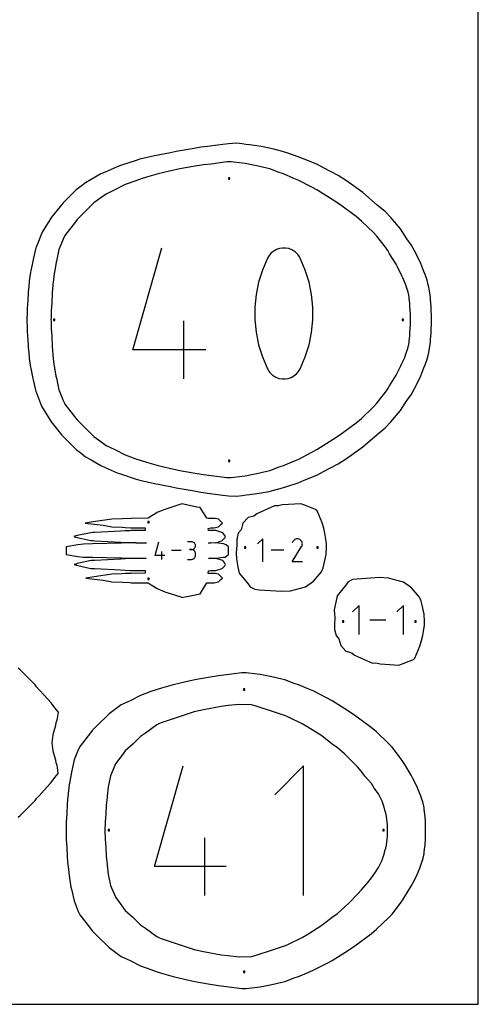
# Model space of a CAD drawing. Extents: x 0 to 90, y 0 to 90.
# Tile 6 of 8: x 70.8 to 90, y 0 to 41.2. Entities that reach past the tile are written whole.
import ezdxf

# ---------------------------------------------------------------- set-up
doc = ezdxf.new("R2010")
doc.units = 0

msp = doc.modelspace()

# ---------------------------------------------------------------- linework, layer by layer
at = {"layer": 'annotation', "color": 1}
for p, q in [((78.071256, 35.036598), (77.515375, 34.940235)), ((78.508072, 35.110439), (78.071256, 35.036598)), ((78.831762, 35.1475), (78.508072, 35.110439)), ((79.48, 35.238423), (78.831762, 35.1475)), ((79.658482, 35.239056), (79.48, 35.238423)), ((80.121578, 35.182633), (79.658482, 35.239056)), ((80.24993, 35.16848), (80.121578, 35.182633)), ((80.590353, 35.097492), (80.24993, 35.16848)), ((80.738378, 35.068769), (80.590353, 35.097492)), ((81.150143, 34.975087), (80.738378, 35.068769)), ((76.125361, 34.594928), (75.89544, 34.52814)), ((76.608443, 34.735632), (76.125361, 34.594928)), ((77.086212, 34.842491), (76.608443, 34.735632)), ((77.515375, 34.940235), (77.086212, 34.842491)), ((81.281867, 34.940578), (81.150143, 34.975087)), ((81.674105, 34.788594), (81.281867, 34.940578)), ((81.851545, 34.729499), (81.674105, 34.788594)), ((82.281003, 34.547611), (81.851545, 34.729499)), ((75.235031, 34.286934), (74.803202, 34.068804)), ((75.670474, 34.449366), (75.235031, 34.286934)), ((75.89544, 34.52814), (75.670474, 34.449366)), ((82.489137, 34.463621), (82.281003, 34.547611)), ((83.014546, 34.189212), (82.489137, 34.463621)), ((83.252512, 34.06343), (83.014546, 34.189212)), ((74.435009, 33.89271), (74.209854, 33.73582)), ((74.803202, 34.068804), (74.435009, 33.89271)), ((83.936873, 33.630151), (83.252512, 34.06343)), ((73.924494, 33.525188), (73.399321, 33.01068)), ((74.209854, 33.73582), (73.924494, 33.525188)), ((84.203639, 33.451256), (83.936873, 33.630151)), ((84.885389, 32.94683), (84.203639, 33.451256)), ((73.399321, 33.01068), (73.218478, 32.822747)), ((73.148467, 32.732878), (72.713211, 32.163639)), ((73.218478, 32.822747), (73.148467, 32.732878)), ((85.114844, 32.761371), (84.885389, 32.94683)), ((85.613032, 32.28473), (85.114844, 32.761371)), ((72.708051, 32.153403), (72.641257, 32.010367)), ((72.713211, 32.163639), (72.708051, 32.153403)), ((85.760977, 32.124273), (85.613032, 32.28473)), ((86.121464, 31.670127), (85.760977, 32.124273)), ((72.641257, 32.010367), (72.473619, 31.598838)), ((72.462746, 31.571242), (72.352657, 31.083425)), ((72.473619, 31.598838), (72.462746, 31.571242)), ((75.552888, 27.376351), (76.769186, 31.641993)), ((81.252202, 31.325411), (81.181396, 31.207666)), ((81.340443, 31.425751), (81.252202, 31.325411)), ((81.4432, 31.507715), (81.340443, 31.425751)), ((81.55755, 31.57033), (81.4432, 31.507715)), ((81.680571, 31.612628), (81.55755, 31.57033)), ((81.809343, 31.633635), (81.680571, 31.612628)), ((81.940943, 31.632382), (81.809343, 31.633635)), ((82.072449, 31.607897), (81.940943, 31.632382)), ((82.20094, 31.559209), (82.072449, 31.607897)), ((82.250129, 31.533361), (82.20094, 31.559209)), ((82.20094, 31.559209), (82.20094, 31.559209)), ((82.29733, 31.503671), (82.250129, 31.533361)), ((82.342314, 31.470374), (82.29733, 31.503671)), ((82.384852, 31.433706), (82.342314, 31.470374)), ((82.424715, 31.3939), (82.384852, 31.433706)), ((82.461674, 31.351193), (82.424715, 31.3939)), ((82.495498, 31.305819), (82.461674, 31.351193)), ((82.525959, 31.258013), (82.495498, 31.305819)), ((86.219313, 31.527935), (86.121464, 31.670127)), ((86.292593, 31.396487), (86.219313, 31.527935)), ((86.564665, 30.95977), (86.292593, 31.396487)), ((72.341876, 31.039562), (72.272131, 30.613043)), ((72.352657, 31.083425), (72.341876, 31.039562)), ((81.181396, 31.207666), (80.971138, 30.713221)), ((81.181396, 31.207666), (81.181396, 31.207666)), ((82.552827, 31.20801), (82.525959, 31.258013)), ((82.764105, 30.712546), (82.552827, 31.20801)), ((82.552827, 31.20801), (82.552827, 31.20801)), ((86.61854, 30.842528), (86.564665, 30.95977)), ((72.261164, 30.562221), (72.219528, 30.189201)), ((72.272131, 30.613043), (72.261164, 30.562221)), ((80.971138, 30.713221), (80.813444, 30.204437)), ((82.922563, 30.202997), (82.764105, 30.712546)), ((86.807181, 30.472394), (86.61854, 30.842528)), ((72.205468, 30.083749), (72.181125, 29.752284)), ((72.210521, 30.135229), (72.205468, 30.083749)), ((72.219528, 30.189201), (72.210521, 30.135229)), ((80.813444, 30.204437), (80.708315, 29.68537)), ((83.028201, 29.683421), (82.922563, 30.202997)), ((86.841757, 30.383154), (86.807181, 30.472394)), ((86.957745, 30.119758), (86.841757, 30.383154)), ((87.026039, 29.915149), (86.957745, 30.119758)), ((72.177751, 29.69855), (72.161462, 29.387014)), ((72.181125, 29.752284), (72.177751, 29.69855)), ((80.708315, 29.68537), (80.655751, 29.160078)), ((83.081021, 29.157874), (83.028201, 29.683421)), ((87.04616, 29.845494), (87.026039, 29.915149)), ((87.089335, 29.655024), (87.04616, 29.845494)), ((87.101592, 29.592842), (87.089335, 29.655024)), ((72.157483, 29.328791), (72.139513, 29.013312)), ((72.161462, 29.387014), (72.157483, 29.328791)), ((87.109121, 29.523679), (87.101592, 29.592842)), ((87.134693, 29.321965), (87.109121, 29.523679)), ((87.140587, 29.231466), (87.134693, 29.321965)), ((72.139513, 29.013312), (72.130221, 28.699268)), ((80.655751, 29.160078), (80.655751, 28.632617)), ((83.081021, 28.630413), (83.081021, 29.157874)), ((87.155973, 28.992989), (87.140587, 29.231466)), ((87.158511, 28.891841), (87.155973, 28.992989)), ((87.163647, 28.634998), (87.158511, 28.891841)), ((72.130221, 28.699268), (72.127938, 28.635013)), ((72.127938, 28.635013), (72.130251, 28.570769)), ((72.130251, 28.570769), (72.139535, 28.256692)), ((77.685537, 26.156957), (77.685537, 28.592993)), ((80.655751, 28.632617), (80.708315, 28.107044)), ((83.028201, 28.105095), (83.081021, 28.630413)), ((87.158484, 28.378215), (87.163647, 28.634998)), ((72.139535, 28.256692), (72.157476, 27.941231)), ((80.708315, 28.107044), (80.813444, 27.587417)), ((82.922563, 27.585977), (83.028201, 28.105095)), ((87.134675, 27.948115), (87.140574, 28.038587)), ((87.140574, 28.038587), (87.155946, 28.277034)), ((87.155946, 28.277034), (87.158484, 28.378215)), ((72.157476, 27.941231), (72.161466, 27.883007)), ((72.161466, 27.883007), (72.17776, 27.57147)), ((87.0462, 27.424549), (87.089345, 27.614998)), ((87.089345, 27.614998), (87.101638, 27.677225)), ((87.101638, 27.677225), (87.109148, 27.746379)), ((87.109148, 27.746379), (87.134675, 27.948115)), ((72.17776, 27.57147), (72.181121, 27.517765)), ((72.181121, 27.517765), (72.20549, 27.186278)), ((72.20549, 27.186278), (72.210521, 27.134797)), ((78.598448, 27.376351), (75.552888, 27.376351)), ((80.813444, 27.587417), (80.971138, 27.077792)), ((82.764105, 27.077117), (82.922563, 27.585977)), ((86.957804, 27.150238), (87.026076, 27.354889)), ((87.026076, 27.354889), (87.0462, 27.424549)), ((72.210521, 27.134797), (72.253339, 26.755101)), ((80.971138, 27.077792), (81.181396, 26.582226)), ((82.552827, 26.58257), (82.764105, 27.077117)), ((86.752634, 26.678548), (86.807195, 26.797594)), ((86.807195, 26.797594), (86.923094, 27.060575)), ((86.923094, 27.060575), (86.957804, 27.150238)), ((72.253339, 26.755101), (72.261184, 26.707782)), ((72.261184, 26.707782), (72.333487, 26.26967)), ((81.181396, 26.582226), (81.181396, 26.582226)), ((81.181396, 26.582226), (81.208167, 26.532323)), ((81.208167, 26.532323), (81.238403, 26.484755)), ((81.238403, 26.484755), (81.271977, 26.439667)), ((81.271977, 26.439667), (81.308761, 26.397204)), ((81.308761, 26.397204), (81.348628, 26.357509)), ((82.291062, 26.283757), (82.393774, 26.365496)), ((82.393774, 26.365496), (82.482015, 26.465422)), ((82.482015, 26.465422), (82.552827, 26.58257)), ((82.552827, 26.58257), (82.552827, 26.58257)), ((86.564728, 26.31022), (86.752634, 26.678548)), ((72.333487, 26.26967), (72.341876, 26.230417)), ((72.341876, 26.230417), (72.35268, 26.186548)), ((72.35268, 26.186548), (72.462727, 25.698722)), ((81.348628, 26.357509), (81.391451, 26.320728)), ((81.391451, 26.320728), (81.437102, 26.287004)), ((81.437102, 26.287004), (81.485454, 26.256482)), ((81.485454, 26.256482), (81.536379, 26.229307)), ((81.536379, 26.229307), (81.536379, 26.229307)), ((81.536379, 26.229307), (81.663858, 26.181652)), ((81.663858, 26.181652), (81.794599, 26.157976)), ((81.794599, 26.157976), (81.925645, 26.157314)), ((81.925645, 26.157314), (82.054041, 26.178701)), ((82.054041, 26.178701), (82.176832, 26.22117)), ((82.176832, 26.22117), (82.291062, 26.283757)), ((86.292621, 25.873478), (86.564728, 26.31022)), ((72.462727, 25.698722), (72.473606, 25.671119)), ((72.473606, 25.671119), (72.641393, 25.259165)), ((85.761033, 25.145668), (86.121469, 25.599849)), ((86.121469, 25.599849), (86.219315, 25.742046)), ((86.219315, 25.742046), (86.292621, 25.873478)), ((72.641393, 25.259165), (72.708028, 25.11655)), ((85.613018, 24.985182), (85.761033, 25.145668)), ((72.708028, 25.11655), (72.713158, 25.106337)), ((72.713158, 25.106337), (73.148446, 24.537061)), ((85.1149, 24.508581), (85.613018, 24.985182)), ((73.148446, 24.537061), (73.218427, 24.447222)), ((73.218427, 24.447222), (73.399226, 24.259325)), ((84.203671, 23.818695), (84.885365, 24.323036)), ((84.885365, 24.323036), (85.1149, 24.508581)), ((73.399226, 24.259325), (73.924423, 23.744776)), ((73.924423, 23.744776), (74.209822, 23.534145)), ((74.209822, 23.534145), (74.434989, 23.377257)), ((83.252534, 23.20649), (83.936872, 23.639733)), ((83.936872, 23.639733), (84.203671, 23.818695)), ((74.434989, 23.377257), (74.803213, 23.201145)), ((74.803213, 23.201145), (75.234998, 22.98302)), ((82.489178, 22.806327), (83.014551, 23.08071)), ((83.014551, 23.08071), (83.252534, 23.20649)), ((75.234998, 22.98302), (75.670383, 22.820583)), ((75.670383, 22.820583), (75.895413, 22.741779)), ((75.895413, 22.741779), (76.125392, 22.674975)), ((76.125392, 22.674975), (76.608423, 22.534288)), ((81.851607, 22.540415), (82.281006, 22.722312)), ((82.281006, 22.722312), (82.489178, 22.806327)), ((76.608423, 22.534288), (77.086116, 22.427449)), ((77.086116, 22.427449), (77.515346, 22.329655)), ((77.515346, 22.329655), (78.071162, 22.233324)), ((80.738478, 22.201111), (81.150162, 22.294861)), ((81.150162, 22.294861), (81.281935, 22.329366)), ((81.281935, 22.329366), (81.674121, 22.481299)), ((81.674121, 22.481299), (81.851607, 22.540415)), ((78.071162, 22.233324), (78.508062, 22.159469)), ((78.508062, 22.159469), (78.831783, 22.122425)), ((78.831783, 22.122425), (79.479979, 22.031463)), ((79.479979, 22.031463), (79.584135, 22.029906)), ((79.584135, 22.029906), (79.658562, 22.030856)), ((79.658562, 22.030856), (80.121645, 22.087296)), ((80.121645, 22.087296), (80.250007, 22.101464)), ((80.250007, 22.101464), (80.590393, 22.172427)), ((80.590393, 22.172427), (80.738478, 22.201111)), ((80.982268, 19.467335), (80.770253, 19.25526)), ((80.982268, 18.513654), (80.982268, 19.467335)), ((82.247436, 19.36129), (82.219626, 19.307942)), ((82.269506, 19.392585), (82.247436, 19.36129)), ((82.295985, 19.418709), (82.269506, 19.392585)), ((82.326067, 19.439453), (82.295985, 19.418709)), ((82.358948, 19.454608), (82.326067, 19.439453)), ((82.393822, 19.463964), (82.358948, 19.454608)), ((82.429883, 19.467312), (82.393822, 19.463964)), ((82.466327, 19.464443), (82.429883, 19.467312)), ((82.502348, 19.455149), (82.466327, 19.464443)), ((82.537141, 19.439218), (82.502348, 19.455149)), ((82.56826, 19.417121), (82.537141, 19.439218)), ((82.537141, 19.439218), (82.537141, 19.439218)), ((82.594278, 19.390605), (82.56826, 19.417121)), ((82.614966, 19.360481), (82.594278, 19.390605)), ((82.63009, 19.327564), (82.614966, 19.360481)), ((76.482822, 18.775111), (76.645631, 19.346093)), ((77.567335, 18.97899), (77.165884, 18.97899)), ((78.005631, 19.345241), (77.842592, 19.345241)), ((78.005631, 19.019163), (77.923996, 19.019163)), ((77.923996, 19.019163), (78.005631, 19.019163)), ((78.034954, 19.342609), (78.005631, 19.345241)), ((78.005631, 19.019163), (78.034954, 19.021796)), ((78.034954, 19.016531), (78.005631, 19.019163)), ((78.005631, 19.019163), (78.005631, 19.019163)), ((78.062546, 19.335024), (78.034954, 19.342609)), ((78.034954, 19.021796), (78.062546, 19.029385)), ((78.062546, 19.008946), (78.034954, 19.016531)), ((78.087948, 19.322952), (78.062546, 19.335024)), ((78.062546, 19.029385), (78.087948, 19.041468)), ((78.087948, 18.996875), (78.062546, 19.008946)), ((78.110701, 19.306861), (78.087948, 19.322952)), ((78.087948, 19.041468), (78.110701, 19.057583)), ((78.110701, 18.980783), (78.087948, 18.996875)), ((78.130346, 19.287216), (78.110701, 19.306861)), ((78.110701, 19.057583), (78.130346, 19.077266)), ((78.130346, 18.961139), (78.110701, 18.980783)), ((78.146424, 19.264484), (78.130346, 19.287216)), ((78.130346, 19.077266), (78.146424, 19.100056)), ((78.146424, 18.938407), (78.130346, 18.961139)), ((78.158477, 19.239132), (78.146424, 19.264484)), ((78.146424, 19.100056), (78.158477, 19.125488)), ((78.166045, 19.211626), (78.158477, 19.239132)), ((78.158477, 19.125488), (78.166045, 19.153101)), ((78.16867, 19.182432), (78.166045, 19.211626)), ((78.166045, 19.153101), (78.16867, 19.182432)), ((78.16867, 19.182432), (78.16867, 19.182432)), ((81.861415, 18.990495), (81.339959, 18.990495)), ((82.219028, 18.513646), (82.610405, 19.143712)), ((82.610405, 19.143712), (82.610873, 19.144291)), ((82.610405, 19.143712), (82.610405, 19.143712)), ((82.610873, 19.144291), (82.611321, 19.144875)), ((82.611321, 19.144875), (82.611754, 19.145469)), ((82.611754, 19.145469), (82.612173, 19.146077)), ((82.612173, 19.146077), (82.612582, 19.146706)), ((82.612582, 19.146706), (82.612983, 19.147358)), ((82.612983, 19.147358), (82.61338, 19.148041)), ((82.61338, 19.148041), (82.613776, 19.148757)), ((82.613776, 19.148757), (82.614173, 19.149514)), ((82.614173, 19.149514), (82.630332, 19.18421)), ((82.614173, 19.149514), (82.614173, 19.149514)), ((82.63942, 19.292666), (82.63009, 19.327564)), ((82.630332, 19.18421), (82.639773, 19.220176)), ((82.642725, 19.256599), (82.63942, 19.292666)), ((82.639773, 19.220176), (82.642725, 19.256599)), ((76.890489, 18.775111), (76.482822, 18.775111)), ((76.76829, 18.611888), (76.76829, 18.937966)), ((77.842592, 18.611911), (78.005631, 18.611911)), ((78.005631, 18.611911), (78.034954, 18.614542)), ((78.005631, 18.611911), (78.005631, 18.611911)), ((78.034954, 18.614542), (78.062546, 18.622123)), ((78.062546, 18.622123), (78.087948, 18.634189)), ((78.087948, 18.634189), (78.110701, 18.650276)), ((78.110701, 18.650276), (78.130346, 18.669917)), ((78.130346, 18.669917), (78.146424, 18.692647)), ((78.158477, 18.913054), (78.146424, 18.938407)), ((78.146424, 18.692647), (78.158477, 18.718001)), ((78.166045, 18.885548), (78.158477, 18.913054)), ((78.158477, 18.718001), (78.166045, 18.745514)), ((78.16867, 18.856354), (78.166045, 18.885548)), ((78.166045, 18.745514), (78.16867, 18.77472)), ((78.16867, 18.77472), (78.16867, 18.856354)), ((78.16867, 18.856354), (78.16867, 18.856354)), ((82.642581, 18.513646), (82.219028, 18.513646)), ((85.010728, 16.686085), (84.738729, 16.414009)), ((85.010728, 15.462585), (85.010728, 16.686085)), ((86.869342, 16.686085), (86.597342, 16.414009)), ((86.869342, 15.462585), (86.869342, 16.686085)), ((86.138607, 16.074335), (85.469618, 16.074335)), ((79.245126, 12.453218), (78.506446, 12.32351)), ((79.54127, 12.491911), (79.245126, 12.453218)), ((79.997504, 12.540828), (79.54127, 12.491911)), ((80.236119, 12.532878), (79.997504, 12.540828)), ((80.455982, 12.545067), (80.236119, 12.532878)), ((80.662213, 12.48419), (80.455982, 12.545067)), ((80.790255, 12.44096), (80.662213, 12.48419)), ((81.305567, 12.280273), (80.790255, 12.44096)), ((78.117529, 12.231311), (76.733851, 11.778853)), ((78.506446, 12.32351), (78.117529, 12.231311)), ((81.522024, 12.210826), (81.305567, 12.280273)), ((81.932452, 12.064766), (81.522024, 12.210826)), ((82.067428, 12.008892), (81.932452, 12.064766)), ((82.628578, 11.736546), (82.067428, 12.008892)), ((76.555774, 11.69044), (76.087354, 11.347712)), ((76.669494, 11.74509), (76.555774, 11.69044)), ((76.733851, 11.778853), (76.669494, 11.74509)), ((82.866322, 11.591267), (82.628578, 11.736546)), ((83.453305, 11.223359), (82.866322, 11.591267)), ((75.869541, 11.196814), (75.548854, 10.887265)), ((76.087354, 11.347712), (75.869541, 11.196814)), ((83.8951, 10.88539), (83.453305, 11.223359)), ((75.548854, 10.887265), (75.232028, 10.598167)), ((84.10975, 10.725487), (83.8951, 10.88539)), ((84.400962, 10.470256), (84.10975, 10.725487)), ((75.092212, 10.413834), (74.83371, 10.057501)), ((75.232028, 10.598167), (75.092212, 10.413834)), ((84.615501, 10.272101), (84.400962, 10.470256)), ((74.83371, 10.057501), (74.663156, 9.649281)), ((76.451315, 5.7601), (77.651726, 9.970028)), ((82.690757, 9.970028), (81.48729, 8.766221)), ((82.690757, 4.556632), (82.690757, 9.970028)), ((84.948877, 9.926085), (84.615501, 10.272101)), ((85.116839, 9.735732), (84.948877, 9.926085)), ((74.622977, 9.562613), (74.529773, 9.149337)), ((74.663156, 9.649281), (74.622977, 9.562613)), ((85.257686, 9.547837), (85.116839, 9.735732)), ((85.528993, 9.231591), (85.257686, 9.547837)), ((74.517542, 9.095791), (74.474942, 8.708434)), ((74.529773, 9.149337), (74.517542, 9.095791)), ((85.645427, 9.047292), (85.528993, 9.231591)), ((74.471495, 8.67095), (74.443089, 8.326783)), ((74.474942, 8.708434), (74.471495, 8.67095)), ((85.823754, 8.802209), (85.645427, 9.047292)), ((85.906676, 8.640911), (85.823754, 8.802209)), ((74.440992, 8.299823), (74.418697, 7.975978)), ((74.443089, 8.326783), (74.440992, 8.299823)), ((85.978267, 8.495464), (85.906676, 8.640911)), ((86.018778, 8.365719), (85.978267, 8.495464)), ((86.058378, 8.249042), (86.018778, 8.365719)), ((86.097088, 8.114283), (86.058378, 8.249042)), ((74.417409, 7.955426), (74.39228, 7.625468)), ((74.418697, 7.975978), (74.417409, 7.955426)), ((86.128338, 7.998729), (86.097088, 8.114283)), ((86.157356, 7.866069), (86.128338, 7.998729)), ((86.178576, 7.749191), (86.157356, 7.866069)), ((74.391502, 7.610142), (74.378168, 7.276365)), ((74.39228, 7.625468), (74.391502, 7.610142)), ((86.18988, 7.626114), (86.178576, 7.749191)), ((86.199405, 7.505154), (86.18988, 7.626114)), ((86.201251, 7.382091), (86.199405, 7.505154)), ((74.378168, 7.276365), (74.37788, 7.26385)), ((74.37788, 7.26385), (74.378163, 7.251361)), ((74.378163, 7.251361), (74.391522, 6.917577)), ((86.189863, 6.901632), (86.1994, 7.022592)), ((86.1994, 7.022592), (86.201257, 7.145682)), ((86.202467, 7.26388), (86.201251, 7.382091)), ((86.201257, 7.145682), (86.202467, 7.26388)), ((74.391522, 6.917577), (74.392299, 6.902241)), ((74.392299, 6.902241), (74.417411, 6.572271)), ((78.556109, 4.556632), (78.556109, 6.960851)), ((86.128331, 6.529034), (86.15733, 6.661665)), ((86.15733, 6.661665), (86.178566, 6.778567)), ((86.178566, 6.778567), (86.189863, 6.901632)), ((74.417411, 6.572271), (74.418696, 6.551753)), ((74.418696, 6.551753), (74.441, 6.227898)), ((74.441, 6.227898), (74.443105, 6.200941)), ((74.443105, 6.200941), (74.471489, 5.856775)), ((86.018803, 6.162005), (86.058389, 6.278702)), ((86.058389, 6.278702), (86.097089, 6.413468)), ((86.097089, 6.413468), (86.128331, 6.529034)), ((74.471489, 5.856775), (74.474965, 5.819281)), ((74.474965, 5.819281), (74.517564, 5.431903)), ((85.82378, 5.725483), (85.906697, 5.886782)), ((85.906697, 5.886782), (85.978306, 6.032266)), ((85.978306, 6.032266), (86.018803, 6.162005)), ((74.517564, 5.431903), (74.529797, 5.378354)), ((74.529797, 5.378354), (74.622988, 4.965069)), ((79.457097, 5.7601), (76.451315, 5.7601)), ((85.529039, 5.296063), (85.702247, 5.532167)), ((85.702247, 5.532167), (85.82378, 5.725483)), ((74.622988, 4.965069), (74.663142, 4.878396)), ((85.116869, 4.791908), (85.378104, 5.093861)), ((85.378104, 5.093861), (85.529039, 5.296063)), ((74.663142, 4.878396), (74.83373, 4.470162)), ((84.615522, 4.255563), (84.948887, 4.601551)), ((84.948887, 4.601551), (85.116869, 4.791908)), ((74.83373, 4.470162), (75.092223, 4.113807)), ((84.400982, 4.057403), (84.615522, 4.255563)), ((75.092223, 4.113807), (75.232047, 3.9295)), ((75.232047, 3.9295), (75.548853, 3.640383)), ((83.895049, 3.642139), (84.109813, 3.802156)), ((84.109813, 3.802156), (84.400982, 4.057403)), ((75.548853, 3.640383), (75.869525, 3.33083)), ((75.869525, 3.33083), (76.087376, 3.179925)), ((82.866328, 2.936381), (83.453347, 3.304259)), ((83.453347, 3.304259), (83.895049, 3.642139)), ((76.087376, 3.179925), (76.555776, 2.837206)), ((82.628611, 2.791107), (82.866328, 2.936381)), ((76.555776, 2.837206), (76.669488, 2.782551)), ((76.669488, 2.782551), (76.733871, 2.748805)), ((76.733871, 2.748805), (78.117519, 2.296286)), ((81.932492, 2.462889), (82.067456, 2.518765)), ((82.067456, 2.518765), (82.628611, 2.791107)), ((78.117519, 2.296286), (78.5063, 2.204097)), ((78.5063, 2.204097), (79.24511, 2.07437)), ((79.24511, 2.07437), (79.541155, 2.035677)), ((80.662293, 2.043413), (80.790299, 2.086643)), ((80.790299, 2.086643), (81.305634, 2.247378)), ((81.305634, 2.247378), (81.522049, 2.316811)), ((81.522049, 2.316811), (81.932492, 2.462889)), ((79.541155, 2.035677), (79.997555, 1.986744)), ((79.997555, 1.986744), (80.236275, 1.994711)), ((80.236275, 1.994711), (80.456074, 1.982533)), ((80.456074, 1.982533), (80.662293, 2.043413))]:
    msp.add_line(p, q, dxfattribs=at)
at = {"layer": 'boundary', "color": 5}
for p, q in [((78.394461, 35.844947), (78.117685, 35.795352)), ((78.679157, 35.886593), (78.394461, 35.844947)), ((79.321225, 35.969504), (78.679157, 35.886593)), ((79.553424, 35.996035), (79.321225, 35.969504)), ((79.885818, 36.013748), (79.553424, 35.996035)), ((80.125228, 35.99208), (79.885818, 36.013748)), ((80.28452, 35.966379), (80.125228, 35.99208)), ((80.432351, 35.944991), (80.28452, 35.966379)), ((80.742194, 35.908516), (80.432351, 35.944991)), ((80.915809, 35.87654), (80.742194, 35.908516)), ((81.247908, 35.816704), (80.915809, 35.87654)), ((76.457009, 35.492556), (75.841582, 35.343065)), ((77.126897, 35.617824), (76.457009, 35.492556)), ((77.362469, 35.672844), (77.126897, 35.617824)), ((78.117685, 35.795352), (77.362469, 35.672844)), ((81.445112, 35.765564), (81.247908, 35.816704)), ((81.814726, 35.670277), (81.445112, 35.765564)), ((82.035336, 35.596829), (81.814726, 35.670277)), ((82.470519, 35.451286), (82.035336, 35.596829)), ((82.715994, 35.352226), (82.470519, 35.451286)), ((74.902453, 35.033909), (74.395472, 34.810921)), ((75.078159, 35.095817), (74.902453, 35.033909)), ((75.647357, 35.286226), (75.078159, 35.095817)), ((75.841582, 35.343065), (75.647357, 35.286226)), ((83.243338, 35.141746), (82.715994, 35.352226)), ((83.529836, 34.99033), (83.243338, 35.141746)), ((74.220172, 34.732773), (73.809414, 34.501445)), ((74.395472, 34.810921), (74.220172, 34.732773)), ((84.139516, 34.668125), (83.529836, 34.99033)), ((84.484284, 34.436881), (84.139516, 34.668125)), ((73.386898, 34.21432), (73.176175, 34.060721)), ((73.574873, 34.366104), (73.386898, 34.21432)), ((73.809414, 34.501445), (73.574873, 34.366104)), ((85.165199, 33.957192), (84.484284, 34.436881)), ((73.00807, 33.900108), (72.638229, 33.523471)), ((73.176175, 34.060721), (73.00807, 33.900108)), ((85.773245, 33.4304), (85.165199, 33.957192)), ((72.582618, 33.458236), (72.14324, 32.917534)), ((72.638229, 33.523471), (72.582618, 33.458236)), ((86.106791, 33.161669), (85.773245, 33.4304)), ((86.343618, 32.907395), (86.106791, 33.161669)), ((72.14324, 32.917534), (71.758308, 32.291858)), ((86.750899, 32.435034), (86.343618, 32.907395)), ((71.758308, 32.291858), (71.522114, 31.697161)), ((87.016758, 32.019299), (86.750899, 32.435034)), ((87.188505, 31.772108), (87.016758, 32.019299)), ((87.31474, 31.54289), (87.188505, 31.772108)), ((71.499359, 31.639114), (71.382692, 31.148488)), ((71.522114, 31.697161), (71.499359, 31.639114)), ((87.509521, 31.164809), (87.31474, 31.54289)), ((71.366736, 31.087596), (71.285427, 30.677534)), ((71.382692, 31.148488), (71.366736, 31.087596)), ((87.592307, 30.980136), (87.509521, 31.164809)), ((87.727805, 30.654601), (87.592307, 30.980136)), ((71.272948, 30.617387), (71.220332, 30.263598)), ((71.285427, 30.677534), (71.272948, 30.617387)), ((87.776644, 30.527006), (87.727805, 30.654601)), ((87.857776, 30.284814), (87.776644, 30.527006)), ((71.211857, 30.203193), (71.181347, 29.877731)), ((71.220332, 30.263598), (71.211857, 30.203193)), ((87.902511, 30.098853), (87.857776, 30.284814)), ((87.930474, 30.002092), (87.902511, 30.098853)), ((71.174158, 29.758861), (71.153832, 29.438326)), ((71.176642, 29.817915), (71.174158, 29.758861)), ((71.181347, 29.877731), (71.176642, 29.817915)), ((87.947521, 29.91567), (87.930474, 30.002092)), ((87.976617, 29.752663), (87.947521, 29.91567)), ((87.996833, 29.56355), (87.976617, 29.752663)), ((71.153832, 29.438326), (71.132499, 29.105332)), ((88.007293, 29.467468), (87.996833, 29.56355)), ((88.025404, 29.203168), (88.007293, 29.467468)), ((71.129134, 28.975059), (71.118239, 28.635005)), ((71.130211, 29.041214), (71.129134, 28.975059)), ((71.132499, 29.105332), (71.130211, 29.041214)), ((88.033594, 29.077443), (88.025404, 29.203168)), ((88.042134, 28.775531), (88.033594, 29.077443)), ((71.118239, 28.635005), (71.129142, 28.294957)), ((88.033608, 28.192579), (88.04214, 28.494489)), ((88.045667, 28.635002), (88.042134, 28.775531)), ((88.04214, 28.494489), (88.045667, 28.635002)), ((71.129142, 28.294957), (71.130217, 28.228804)), ((71.130217, 28.228804), (71.151613, 27.894174)), ((88.007305, 27.802577), (88.025411, 28.066876)), ((88.025411, 28.066876), (88.033608, 28.192579)), ((71.151613, 27.894174), (71.153842, 27.831699)), ((71.153842, 27.831699), (71.174162, 27.511159)), ((87.976632, 27.517393), (87.996854, 27.706509)), ((87.996854, 27.706509), (88.007305, 27.802577)), ((71.174162, 27.511159), (71.176643, 27.452104)), ((71.176643, 27.452104), (71.181346, 27.392284)), ((71.181346, 27.392284), (71.211838, 27.06681)), ((87.885764, 27.081965), (87.9305, 27.267952)), ((87.9305, 27.267952), (87.947541, 27.354374)), ((87.947541, 27.354374), (87.976632, 27.517393)), ((71.211838, 27.06681), (71.220318, 27.006388)), ((71.220318, 27.006388), (71.272927, 26.652603)), ((87.776668, 26.74297), (87.857806, 26.985208)), ((87.857806, 26.985208), (87.885764, 27.081965)), ((71.272927, 26.652603), (71.28541, 26.592436)), ((71.28541, 26.592436), (71.366717, 26.182383)), ((87.592327, 26.289804), (87.727832, 26.615388)), ((87.727832, 26.615388), (87.776668, 26.74297)), ((71.366717, 26.182383), (71.382677, 26.121465)), ((71.382677, 26.121465), (71.499337, 25.630855)), ((87.314753, 25.727038), (87.509562, 26.105158)), ((87.509562, 26.105158), (87.592327, 26.289804)), ((71.499337, 25.630855), (71.522103, 25.572782)), ((71.522103, 25.572782), (71.733177, 25.019367)), ((87.188529, 25.497859), (87.314753, 25.727038)), ((86.750932, 24.834921), (87.016822, 25.250699)), ((87.016822, 25.250699), (87.188529, 25.497859)), ((71.733177, 25.019367), (72.131841, 24.367293)), ((86.343613, 24.362504), (86.750932, 24.834921)), ((72.131841, 24.367293), (72.582605, 23.811701)), ((86.106821, 24.10828), (86.343613, 24.362504)), ((85.773328, 23.839585), (86.106821, 24.10828)), ((72.582605, 23.811701), (72.638186, 23.746495)), ((72.638186, 23.746495), (72.782826, 23.605199)), ((72.782826, 23.605199), (73.176093, 23.20926)), ((85.16523, 23.312751), (85.773328, 23.839585)), ((73.176093, 23.20926), (73.386826, 23.055636)), ((84.484259, 22.833018), (85.16523, 23.312751)), ((73.386826, 23.055636), (73.574844, 22.90383)), ((73.574844, 22.90383), (73.809347, 22.768515)), ((73.809347, 22.768515), (74.220137, 22.537168)), ((84.139547, 22.601812), (84.484259, 22.833018)), ((74.220137, 22.537168), (74.395407, 22.459035)), ((74.395407, 22.459035), (74.902428, 22.23603)), ((83.243375, 22.12819), (83.529822, 22.27958)), ((83.529822, 22.27958), (84.139547, 22.601812)), ((74.902428, 22.23603), (75.078087, 22.174136)), ((75.078087, 22.174136), (75.647319, 21.983688)), ((75.647319, 21.983688), (75.841468, 21.926868)), ((75.841468, 21.926868), (76.456976, 21.777374)), ((82.470562, 21.818649), (82.715993, 21.917693)), ((82.715993, 21.917693), (83.243375, 22.12819)), ((76.456976, 21.777374), (77.12692, 21.652092)), ((77.12692, 21.652092), (77.362441, 21.597084)), ((77.362441, 21.597084), (78.117724, 21.474563)), ((78.117724, 21.474563), (78.394442, 21.424983)), ((78.394442, 21.424983), (78.679086, 21.383345)), ((80.91585, 21.393387), (81.247983, 21.453221)), ((81.247983, 21.453221), (81.445136, 21.504353)), ((81.445136, 21.504353), (81.814778, 21.59966)), ((81.814778, 21.59966), (82.035349, 21.673095)), ((82.035349, 21.673095), (82.470562, 21.818649)), ((78.679086, 21.383345), (79.321194, 21.300405)), ((79.321194, 21.300405), (79.553296, 21.273888)), ((79.553296, 21.273888), (79.885862, 21.256167)), ((79.885862, 21.256167), (80.125374, 21.277852)), ((80.125374, 21.277852), (80.284606, 21.303546)), ((80.284606, 21.303546), (80.432395, 21.324926)), ((80.432395, 21.324926), (80.742269, 21.361422)), ((80.742269, 21.361422), (80.91585, 21.393387)), ((76.885315, 20.700406), (76.600169, 20.588072)), ((77.555702, 20.920292), (76.885315, 20.700406)), ((77.609639, 20.938667), (77.555702, 20.920292)), ((77.665971, 20.924625), (77.609639, 20.938667)), ((78.22893, 20.799733), (77.665971, 20.924625)), ((78.366198, 20.785029), (78.22893, 20.799733)), ((78.643299, 20.327152), (78.366198, 20.785029)), ((81.481229, 20.850475), (80.732656, 20.520999)), ((81.624752, 20.846119), (81.481229, 20.850475)), ((81.802838, 20.886082), (81.624752, 20.846119)), ((82.580171, 20.938667), (81.802838, 20.886082)), ((82.770275, 20.870464), (82.580171, 20.938667)), ((83.195804, 20.694998), (82.770275, 20.870464)), ((83.257642, 20.645198), (83.195804, 20.694998)), ((83.405889, 20.302073), (83.257642, 20.645198)), ((73.888715, 20.181174), (73.553546, 20.129103)), ((74.680065, 20.288009), (73.888715, 20.181174)), ((75.115721, 20.307719), (74.680065, 20.288009)), ((75.484454, 20.324339), (75.115721, 20.307719)), ((76.198911, 20.328503), (75.484454, 20.324339)), ((76.343787, 20.429504), (76.198911, 20.328503)), ((76.600169, 20.588072), (76.343787, 20.429504)), ((78.706478, 20.326174), (78.643299, 20.327152)), ((78.836718, 20.32538), (78.706478, 20.326174)), ((78.992068, 20.323941), (78.836718, 20.32538)), ((79.128382, 20.288018), (78.992068, 20.323941)), ((79.249842, 20.181219), (79.128382, 20.288018)), ((79.303981, 20.129155), (79.249842, 20.181219)), ((80.368842, 20.359518), (80.156972, 20.122766)), ((80.610957, 20.423116), (80.368842, 20.359518)), ((80.732656, 20.520999), (80.610957, 20.423116)), ((83.466454, 20.138756), (83.405889, 20.302073)), ((73.553546, 20.129103), (74.313553, 20.034336)), ((75.030428, 19.788214), (73.960914, 19.732284)), ((74.313553, 20.034336), (74.678903, 19.970215)), ((74.678903, 19.970215), (75.112258, 19.95054)), ((75.23762, 19.799017), (75.030428, 19.788214)), ((75.112258, 19.95054), (75.236698, 19.944888)), ((75.236698, 19.944888), (75.451433, 19.935177)), ((75.436916, 19.809383), (75.23762, 19.799017)), ((75.493237, 19.81233), (75.436916, 19.809383)), ((75.451433, 19.935177), (76.07195, 19.930133)), ((76.064109, 19.815622), (75.493237, 19.81233)), ((76.07195, 19.930133), (76.064109, 19.815622)), ((78.705673, 19.905547), (78.817162, 19.933396)), ((78.718522, 19.814163), (78.705673, 19.905547)), ((78.796097, 19.812817), (78.718522, 19.814163)), ((78.939784, 19.8125), (78.796097, 19.812817)), ((78.817162, 19.933396), (78.941483, 19.933553)), ((79.021828, 19.811386), (78.939784, 19.8125)), ((78.941483, 19.933553), (79.128584, 19.970208)), ((79.314932, 19.725667), (79.021828, 19.811386)), ((79.128584, 19.970208), (79.249914, 20.077087)), ((79.249914, 20.077087), (79.303981, 20.129155)), ((80.077575, 19.844315), (79.961492, 19.700436)), ((80.156972, 20.122766), (80.077575, 19.844315)), ((83.532846, 19.911263), (83.466454, 20.138756)), ((83.583844, 19.700893), (83.532846, 19.911263)), ((73.223755, 19.603357), (73.08932, 19.562227)), ((73.08932, 19.562227), (73.157624, 19.541277)), ((73.157624, 19.541277), (73.222125, 19.521581)), ((73.222125, 19.521581), (73.287108, 19.504966)), ((73.291228, 19.620348), (73.223755, 19.603357)), ((73.287108, 19.504966), (73.79467, 19.398662)), ((73.794892, 19.725748), (73.291228, 19.620348)), ((73.79467, 19.398662), (73.870872, 19.395682)), ((73.875073, 19.72889), (73.794892, 19.725748)), ((73.870872, 19.395682), (73.961706, 19.392087)), ((73.960914, 19.732284), (73.875073, 19.72889)), ((73.961706, 19.392087), (75.055165, 19.33492)), ((79.019779, 19.309123), (79.216762, 19.370506)), ((79.216762, 19.370506), (79.267192, 19.386337)), ((79.267192, 19.386337), (79.399268, 19.512222)), ((79.399254, 19.612267), (79.314932, 19.725667)), ((79.428799, 19.562257), (79.399254, 19.612267)), ((79.399268, 19.512222), (79.428799, 19.562257)), ((79.89772, 19.447764), (79.896286, 19.215179)), ((79.961492, 19.700436), (79.89772, 19.447764)), ((83.614297, 19.537632), (83.583844, 19.700893)), ((83.656418, 19.263118), (83.614297, 19.537632)), ((72.758651, 19.033898), (72.758646, 18.979129)), ((72.758646, 18.979129), (72.758648, 18.92428)), ((72.758663, 19.140864), (72.758651, 19.033898)), ((73.249098, 19.223315), (72.758663, 19.140864)), ((73.483673, 19.249282), (73.249098, 19.223315)), ((73.870099, 19.262262), (73.483673, 19.249282)), ((75.08434, 19.286862), (73.870099, 19.262262)), ((75.055165, 19.33492), (75.422993, 19.313605)), ((75.409705, 19.295575), (75.08434, 19.286862)), ((75.490029, 19.296901), (75.409705, 19.295575)), ((75.422993, 19.313605), (75.473907, 19.310755)), ((75.473907, 19.310755), (75.677114, 19.3086)), ((75.68662, 19.297306), (75.490029, 19.296901)), ((75.677114, 19.3086), (76.120806, 19.306913)), ((75.819579, 19.294301), (75.68662, 19.297306)), ((75.990603, 19.294902), (75.819579, 19.294301)), ((76.120806, 19.306913), (75.990603, 19.294902)), ((78.71387, 19.294513), (78.807782, 19.311394)), ((78.798623, 19.293861), (78.71387, 19.294513)), ((79.019075, 19.296669), (78.798623, 19.293861)), ((78.807782, 19.311394), (79.019779, 19.309123)), ((79.34279, 19.262294), (79.019075, 19.296669)), ((79.458083, 19.223337), (79.34279, 19.262294)), ((79.556086, 19.14093), (79.458083, 19.223337)), ((79.556084, 19.08616), (79.556086, 19.14093)), ((79.556122, 18.979115), (79.556084, 19.08616)), ((79.556151, 18.872046), (79.556122, 18.979115)), ((79.896286, 19.215179), (79.873654, 18.876921)), ((83.642707, 18.810443), (83.657725, 19.105787)), ((83.657725, 19.105787), (83.656418, 19.263118)), ((72.758648, 18.92428), (72.758661, 18.817149)), ((72.758661, 18.817149), (73.249077, 18.734691)), ((73.249077, 18.734691), (73.483492, 18.708745)), ((73.815764, 18.560199), (73.287281, 18.451415)), ((73.483492, 18.708745), (73.869838, 18.69576)), ((73.870651, 18.562366), (73.815764, 18.560199)), ((73.869838, 18.69576), (75.008021, 18.67324)), ((73.961023, 18.565925), (73.870651, 18.562366)), ((75.054918, 18.623029), (73.961023, 18.565925)), ((75.008021, 18.67324), (75.084561, 18.671101)), ((75.422856, 18.644409), (75.054918, 18.623029)), ((75.084561, 18.671101), (75.409539, 18.662441)), ((75.409539, 18.662441), (75.468236, 18.661142)), ((75.493648, 18.648387), (75.422856, 18.644409)), ((75.468236, 18.661142), (75.686995, 18.660705)), ((75.677458, 18.64942), (75.493648, 18.648387)), ((76.103346, 18.66293), (75.677458, 18.64942)), ((75.686995, 18.660705), (75.819336, 18.663717)), ((75.819336, 18.663717), (75.990553, 18.663121)), ((75.990553, 18.663121), (76.103346, 18.66293)), ((78.714466, 18.647493), (78.798644, 18.664152)), ((78.832301, 18.649576), (78.714466, 18.647493)), ((78.798644, 18.664152), (79.019193, 18.661348)), ((79.01982, 18.64868), (78.832301, 18.649576)), ((79.019193, 18.661348), (79.342956, 18.695766)), ((79.217813, 18.587161), (79.01982, 18.64868)), ((79.314932, 18.559321), (79.217813, 18.587161)), ((79.399252, 18.445921), (79.314932, 18.559321)), ((79.342956, 18.695766), (79.415174, 18.70876)), ((79.415174, 18.70876), (79.556154, 18.817204)), ((79.556154, 18.817204), (79.556151, 18.872046)), ((79.873654, 18.876921), (79.881865, 18.630447)), ((79.881865, 18.630447), (79.943104, 18.29693)), ((83.555549, 18.432009), (83.642707, 18.810443)), ((73.161816, 18.416116), (73.095816, 18.395857)), ((73.095816, 18.395857), (73.197136, 18.364798)), ((73.224223, 18.43518), (73.161816, 18.416116)), ((73.197136, 18.364798), (73.254426, 18.347278)), ((73.287281, 18.451415), (73.224223, 18.43518)), ((73.254426, 18.347278), (73.794747, 18.23229)), ((73.794747, 18.23229), (73.851219, 18.230083)), ((73.851219, 18.230083), (73.961464, 18.22573)), ((73.961464, 18.22573), (75.030499, 18.169835)), ((75.030499, 18.169835), (75.237554, 18.159029)), ((75.237554, 18.159029), (75.436989, 18.14862)), ((75.436989, 18.14862), (75.49332, 18.145686)), ((75.49332, 18.145686), (76.064007, 18.142409)), ((76.064007, 18.142409), (76.071457, 18.030895)), ((78.707587, 18.026389), (78.716553, 18.130306)), ((78.716553, 18.130306), (78.796063, 18.14498)), ((78.796063, 18.14498), (78.939782, 18.145312)), ((78.939782, 18.145312), (79.021854, 18.146406)), ((79.021854, 18.146406), (79.284492, 18.225782)), ((79.284492, 18.225782), (79.39927, 18.345875)), ((79.4288, 18.39591), (79.399252, 18.445921)), ((79.39927, 18.345875), (79.4288, 18.39591)), ((79.943104, 18.29693), (80.004761, 18.03372)), ((83.441444, 18.094552), (83.513231, 18.258169)), ((83.513231, 18.258169), (83.555549, 18.432009)), ((73.940981, 17.885235), (73.584775, 17.828983)), ((73.584775, 17.828983), (74.313841, 17.734217)), ((74.680129, 17.987898), (73.940981, 17.885235)), ((74.313841, 17.734217), (74.679187, 17.67008)), ((75.112337, 18.007501), (74.680129, 17.987898)), ((75.236708, 18.013115), (75.112337, 18.007501)), ((75.484564, 18.024367), (75.236708, 18.013115)), ((76.071457, 18.030895), (75.484564, 18.024367)), ((78.817094, 18.024642), (78.707587, 18.026389)), ((78.992038, 18.023834), (78.817094, 18.024642)), ((79.128352, 17.987913), (78.992038, 18.023834)), ((79.249815, 17.881119), (79.128352, 17.987913)), ((79.128563, 17.670084), (79.249897, 17.776963)), ((79.303981, 17.829041), (79.249815, 17.881119)), ((79.249897, 17.776963), (79.303981, 17.829041)), ((80.004761, 18.03372), (80.365733, 17.59967)), ((83.112189, 17.704791), (83.441444, 18.094552)), ((84.744295, 17.761927), (84.549158, 17.658126)), ((84.935243, 17.789259), (84.744295, 17.761927)), ((85.869753, 17.845252), (84.935243, 17.789259)), ((86.238116, 17.83018), (85.869753, 17.845252)), ((86.869535, 17.66366), (86.238116, 17.83018)), ((74.679187, 17.67008), (75.115096, 17.650361)), ((75.115096, 17.650361), (75.424029, 17.636446)), ((75.424029, 17.636446), (75.484646, 17.633691)), ((75.484646, 17.633691), (76.198622, 17.629537)), ((76.198622, 17.629537), (76.320489, 17.544746)), ((76.320489, 17.544746), (76.573421, 17.386435)), ((76.573421, 17.386435), (76.885314, 17.257708)), ((78.366162, 17.172992), (78.642993, 17.62849)), ((78.642993, 17.62849), (78.706384, 17.631855)), ((78.706384, 17.631855), (78.821315, 17.633261)), ((78.821315, 17.633261), (78.952574, 17.633533)), ((78.952574, 17.633533), (79.128563, 17.670084)), ((80.365733, 17.59967), (80.455675, 17.466028)), ((80.455675, 17.466028), (80.650915, 17.36216)), ((80.650915, 17.36216), (80.841983, 17.334811)), ((80.841983, 17.334811), (81.776369, 17.278851)), ((82.145019, 17.293929), (82.776164, 17.460368)), ((82.776164, 17.460368), (83.112189, 17.704791)), ((84.45924, 17.524545), (84.098133, 17.090424)), ((84.549158, 17.658126), (84.45924, 17.524545)), ((87.205464, 17.419356), (86.869535, 17.66366)), ((87.534808, 17.029502), (87.205464, 17.419356)), ((76.885314, 17.257708), (77.555398, 17.037782)), ((77.555398, 17.037782), (77.609606, 17.019314)), ((77.609606, 17.019314), (77.66626, 17.033427)), ((77.66626, 17.033427), (78.366162, 17.172992)), ((81.776369, 17.278851), (82.145019, 17.293929)), ((84.098133, 17.090424), (84.036465, 16.827215)), ((87.606554, 16.865984), (87.534808, 17.029502)), ((84.036465, 16.827215), (83.975225, 16.493701)), ((83.975225, 16.493701), (83.999034, 16.171317)), ((87.648838, 16.692285), (87.606554, 16.865984)), ((87.736037, 16.313711), (87.648838, 16.692285)), ((83.999034, 16.171317), (83.989633, 15.908971)), ((87.751083, 16.018409), (87.736037, 16.313711)), ((83.989633, 15.908971), (83.991056, 15.6764)), ((83.991056, 15.6764), (84.054818, 15.423721)), ((87.707676, 15.586535), (87.749783, 15.861045)), ((87.749783, 15.861045), (87.751083, 16.018409)), ((84.054818, 15.423721), (84.170896, 15.279831)), ((84.170896, 15.279831), (84.250272, 15.001383)), ((87.626223, 15.2129), (87.677223, 15.423269)), ((87.677223, 15.423269), (87.707676, 15.586535)), ((84.250272, 15.001383), (84.462183, 14.764565)), ((87.351019, 14.478844), (87.55984, 14.985414)), ((87.55984, 14.985414), (87.626223, 15.2129)), ((84.462183, 14.764565), (84.704203, 14.700994)), ((84.704203, 14.700994), (84.825842, 14.603141)), ((84.825842, 14.603141), (85.574582, 14.273591)), ((86.673549, 14.185411), (87.2894, 14.429203)), ((87.2894, 14.429203), (87.351019, 14.478844)), ((70.839206, 13.983495), (70.760039, 14.059861)), ((85.574582, 14.273591), (85.717944, 14.277952)), ((85.717944, 14.277952), (85.895807, 14.238032)), ((85.895807, 14.238032), (86.673549, 14.185411)), ((70.908112, 13.914922), (70.839206, 13.983495)), ((71.460521, 13.355838), (70.908112, 13.914922)), ((78.701955, 13.665441), (78.146063, 13.569089)), ((79.138787, 13.739296), (78.701955, 13.665441)), ((79.462469, 13.776335), (79.138787, 13.739296)), ((80.110709, 13.867279), (79.462469, 13.776335)), ((80.289192, 13.867911), (80.110709, 13.867279)), ((80.752286, 13.811469), (80.289192, 13.867911)), ((80.880624, 13.797321), (80.752286, 13.811469)), ((81.221058, 13.726323), (80.880624, 13.797321)), ((81.36908, 13.697626), (81.221058, 13.726323)), ((81.780834, 13.603918), (81.36908, 13.697626)), ((81.91257, 13.569406), (81.780834, 13.603918)), ((71.52912, 13.280266), (71.460521, 13.355838)), ((71.640999, 13.158493), (71.52912, 13.280266)), ((76.756056, 13.223763), (76.526156, 13.15699)), ((77.239151, 13.364479), (76.756056, 13.223763)), ((77.716904, 13.471331), (77.239151, 13.364479)), ((78.146063, 13.569089), (77.716904, 13.471331)), ((82.304796, 13.417431), (81.91257, 13.569406)), ((82.482232, 13.358357), (82.304796, 13.417431)), ((82.911689, 13.176457), (82.482232, 13.358357)), ((71.847526, 12.927754), (71.640999, 13.158493)), ((72.13469, 12.603451), (71.847526, 12.927754)), ((75.865736, 12.915764), (75.433908, 12.697635)), ((76.301166, 13.078217), (75.865736, 12.915764)), ((76.526156, 13.15699), (76.301166, 13.078217)), ((83.119837, 13.09246), (82.911689, 13.176457)), ((83.645251, 12.818043), (83.119837, 13.09246)), ((83.883201, 12.692285), (83.645251, 12.818043)), ((72.179314, 12.547184), (72.13469, 12.603451)), ((72.29558, 12.398173), (72.179314, 12.547184)), ((72.44099, 12.213842), (72.29558, 12.398173)), ((74.840558, 12.364659), (74.555203, 12.154022)), ((75.065702, 12.521546), (74.840558, 12.364659)), ((75.433908, 12.697635), (75.065702, 12.521546)), ((84.567584, 12.258999), (83.883201, 12.692285)), ((72.381207, 11.902522), (72.401508, 11.974554)), ((72.401508, 11.974554), (72.44099, 12.213842)), ((74.555203, 12.154022), (74.03002, 11.639537)), ((84.834334, 12.080085), (84.567584, 12.258999)), ((85.516082, 11.575678), (84.834334, 12.080085)), ((72.228431, 11.345632), (72.330725, 11.679444)), ((72.330725, 11.679444), (72.348212, 11.780759)), ((72.348212, 11.780759), (72.381207, 11.902522)), ((74.03002, 11.639537), (73.849187, 11.451585)), ((85.745541, 11.390206), (85.516082, 11.575678)), ((72.17958, 10.942262), (72.217445, 11.276444)), ((72.217445, 11.276444), (72.228431, 11.345632)), ((73.779178, 11.361707), (73.343915, 10.79248)), ((73.849187, 11.451585), (73.779178, 11.361707)), ((86.243732, 10.91358), (85.745541, 11.390206)), ((72.21742, 10.608018), (72.17958, 10.942262)), ((73.343915, 10.79248), (73.27196, 10.639217)), ((86.391684, 10.753126), (86.243732, 10.91358)), ((86.752158, 10.298959), (86.391684, 10.753126)), ((72.228392, 10.538923), (72.21742, 10.608018)), ((72.330684, 10.205107), (72.228392, 10.538923)), ((73.27196, 10.639217), (73.104335, 10.227669)), ((86.850013, 10.156774), (86.752158, 10.298959)), ((72.348236, 10.103779), (72.330684, 10.205107)), ((72.381252, 9.982045), (72.348236, 10.103779)), ((72.401561, 9.910004), (72.381252, 9.982045)), ((72.435059, 9.660999), (72.401561, 9.910004)), ((73.104335, 10.227669), (72.983367, 9.712281)), ((86.9233, 10.025339), (86.850013, 10.156774)), ((87.195379, 9.588598), (86.9233, 10.025339)), ((72.179501, 9.337476), (72.295657, 9.486425)), ((72.295657, 9.486425), (72.435059, 9.660999)), ((72.983367, 9.712281), (72.902829, 9.2419)), ((87.249244, 9.471356), (87.195379, 9.588598)), ((71.847608, 8.956752), (72.106423, 9.24686)), ((72.106423, 9.24686), (72.179501, 9.337476)), ((72.891873, 9.191054), (72.850227, 8.818051)), ((72.902829, 9.2419), (72.891873, 9.191054)), ((87.437866, 9.101244), (87.249244, 9.471356)), ((87.472459, 9.011985), (87.437866, 9.101244)), ((71.52918, 8.604211), (71.641077, 8.726005)), ((71.641077, 8.726005), (71.847608, 8.956752)), ((72.836173, 8.712582), (72.811811, 8.381111)), ((72.84122, 8.764068), (72.836173, 8.712582)), ((72.850227, 8.818051), (72.84122, 8.764068)), ((87.588457, 8.748612), (87.472459, 9.011985)), ((87.656739, 8.543978), (87.588457, 8.748612)), ((70.908185, 7.96957), (71.460574, 8.52863)), ((71.460574, 8.52863), (71.52918, 8.604211)), ((72.808463, 8.327392), (72.792152, 8.015854)), ((72.811811, 8.381111), (72.808463, 8.327392)), ((87.676866, 8.47433), (87.656739, 8.543978)), ((87.720031, 8.283874), (87.676866, 8.47433)), ((87.7323, 8.221675), (87.720031, 8.283874)), ((70.760063, 7.824584), (70.839258, 7.900977)), ((70.839258, 7.900977), (70.908185, 7.96957)), ((72.788175, 7.957632), (72.770213, 7.64217)), ((72.792152, 8.015854), (72.788175, 7.957632)), ((87.73983, 8.152525), (87.7323, 8.221675)), ((87.765391, 7.950797), (87.73983, 8.152525)), ((87.771284, 7.860303), (87.765391, 7.950797)), ((87.786664, 7.621844), (87.771284, 7.860303)), ((72.770213, 7.64217), (72.760936, 7.328104)), ((87.78921, 7.520676), (87.786664, 7.621844)), ((87.794353, 7.263855), (87.78921, 7.520676)), ((72.760936, 7.328104), (72.758646, 7.263851)), ((72.758646, 7.263851), (72.760937, 7.199599)), ((72.760937, 7.199599), (72.770229, 6.885538)), ((87.78666, 6.905882), (87.789199, 7.007046)), ((87.789199, 7.007046), (87.794353, 7.263855)), ((72.770229, 6.885538), (72.788185, 6.570081)), ((87.765384, 6.576946), (87.771287, 6.667439)), ((87.771287, 6.667439), (87.78666, 6.905882)), ((72.788185, 6.570081), (72.792162, 6.51186)), ((72.792162, 6.51186), (72.808472, 6.20032)), ((72.808472, 6.20032), (72.81182, 6.146601)), ((87.676895, 6.053395), (87.720058, 6.243852)), ((87.720058, 6.243852), (87.732324, 6.306067)), ((87.732324, 6.306067), (87.739847, 6.375224)), ((87.739847, 6.375224), (87.765384, 6.576946)), ((72.81182, 6.146601), (72.836182, 5.815123)), ((72.836182, 5.815123), (72.841224, 5.763634)), ((87.553786, 5.689416), (87.588506, 5.77909)), ((87.588506, 5.77909), (87.656766, 5.983731)), ((87.656766, 5.983731), (87.676895, 6.053395)), ((72.841224, 5.763634), (72.884052, 5.383944)), ((72.884052, 5.383944), (72.964183, 4.898516)), ((87.383341, 5.307379), (87.437896, 5.426437)), ((87.437896, 5.426437), (87.553786, 5.689416)), ((87.195419, 4.93907), (87.383341, 5.307379)), ((72.964183, 4.898516), (72.983369, 4.815388)), ((72.983369, 4.815388), (73.093428, 4.327562)), ((86.923324, 4.502333), (87.195419, 4.93907)), ((73.093428, 4.327562), (73.272099, 3.888013)), ((86.391732, 3.774516), (86.752167, 4.228681)), ((86.752167, 4.228681), (86.850023, 4.370886)), ((86.850023, 4.370886), (86.923324, 4.502333)), ((73.272099, 3.888013), (73.338724, 3.745379)), ((73.338724, 3.745379), (73.779148, 3.16591)), ((86.243732, 3.614019), (86.391732, 3.774516)), ((85.745604, 3.137415), (86.243732, 3.614019)), ((73.779148, 3.16591), (73.849133, 3.076059)), ((73.849133, 3.076059), (74.029925, 2.888156)), ((74.029925, 2.888156), (74.555138, 2.373627)), ((84.834383, 2.447532), (85.516064, 2.951873)), ((85.516064, 2.951873), (85.745604, 3.137415)), ((74.555138, 2.373627), (74.840521, 2.162981)), ((74.840521, 2.162981), (75.065677, 2.006084)), ((83.883237, 1.835339), (84.567569, 2.268574)), ((84.567569, 2.268574), (84.834383, 2.447532)), ((75.065677, 2.006084), (75.433914, 1.829981)), ((75.433914, 1.829981), (75.865704, 1.611857)), ((83.119894, 1.435155), (83.645256, 1.709565)), ((83.645256, 1.709565), (83.883237, 1.835339)), ((75.865704, 1.611857), (76.301074, 1.449429)), ((76.301074, 1.449429), (76.526124, 1.370631)), ((76.526124, 1.370631), (76.756105, 1.30383)), ((76.756105, 1.30383), (77.239125, 1.163121)), ((82.482299, 1.169247), (82.911706, 1.351141)), ((82.911706, 1.351141), (83.119894, 1.435155)), ((77.239125, 1.163121), (77.716818, 1.056285)), ((77.716818, 1.056285), (78.146039, 0.958512)), ((78.146039, 0.958512), (78.701856, 0.862171)), ((78.701856, 0.862171), (79.138762, 0.788312)), ((81.2211, 0.801269), (81.369168, 0.829968)), ((81.369168, 0.829968), (81.780861, 0.923693)), ((81.780861, 0.923693), (81.912635, 0.95822)), ((81.912635, 0.95822), (82.304811, 1.110155)), ((82.304811, 1.110155), (82.482299, 1.169247)), ((79.138762, 0.788312), (79.462492, 0.751267)), ((79.462492, 0.751267), (80.11069, 0.660319)), ((80.11069, 0.660319), (80.214839, 0.65875)), ((80.214839, 0.65875), (80.289265, 0.659687)), ((80.289265, 0.659687), (80.752331, 0.71614)), ((80.752331, 0.71614), (80.880695, 0.730293)), ((80.880695, 0.730293), (81.2211, 0.801269))]:
    msp.add_line(p, q, dxfattribs=at)
at = {"layer": 'frame', "color": 5}
for p, q in [((90, 0), (90, 90)), ((0, 0), (90, 0))]:
    msp.add_line(p, q, dxfattribs=at)
at = {"layer": 'hole', "color": 5}
for p, q in [((79.610528, 34.566565), (79.553378, 34.566565)), ((79.553378, 34.566565), (79.553378, 34.509415)), ((79.553378, 34.509415), (79.610528, 34.509415)), ((79.610528, 34.509415), (79.610528, 34.566565)), ((72.286931, 28.66353), (72.229781, 28.66353)), ((72.229781, 28.66353), (72.229781, 28.60638)), ((72.229781, 28.60638), (72.286931, 28.60638)), ((72.286931, 28.60638), (72.286931, 28.66353)), ((86.86711, 28.66353), (86.80996, 28.66353)), ((86.80996, 28.66353), (86.80996, 28.60638)), ((86.80996, 28.60638), (86.86711, 28.60638)), ((86.86711, 28.60638), (86.86711, 28.66353)), ((79.610528, 22.7605), (79.553378, 22.7605)), ((79.553378, 22.7605), (79.553378, 22.70335)), ((79.553378, 22.70335), (79.610528, 22.70335)), ((79.610528, 22.70335), (79.610528, 22.7605)), ((76.230494, 20.194665), (76.173344, 20.194665)), ((76.173344, 20.194665), (76.173344, 20.137515)), ((76.230494, 20.137515), (76.230494, 20.194665)), ((76.173344, 20.137515), (76.230494, 20.137515)), ((80.280636, 19.137334), (80.223486, 19.137334)), ((80.223486, 19.137334), (80.223486, 19.080184)), ((80.223486, 19.080184), (80.280636, 19.080184)), ((80.280636, 19.080184), (80.280636, 19.137334)), ((83.307893, 19.137334), (83.250743, 19.137334)), ((83.250743, 19.137334), (83.250743, 19.080184)), ((83.250743, 19.080184), (83.307893, 19.080184)), ((83.307893, 19.080184), (83.307893, 19.137334)), ((76.230321, 17.820547), (76.173171, 17.820547)), ((76.173171, 17.820547), (76.173171, 17.763397)), ((76.173171, 17.763397), (76.230321, 17.763397)), ((76.230321, 17.763397), (76.230321, 17.820547)), ((84.381386, 16.043906), (84.324236, 16.043906)), ((84.324236, 16.043906), (84.324236, 15.986756)), ((84.324236, 15.986756), (84.381386, 15.986756)), ((84.381386, 15.986756), (84.381386, 16.043906)), ((87.402072, 16.043906), (87.344922, 16.043906)), ((87.344922, 16.043906), (87.344922, 15.986756)), ((87.344922, 15.986756), (87.402072, 15.986756)), ((87.402072, 15.986756), (87.402072, 16.043906)), ((80.241229, 13.195407), (80.184079, 13.195407)), ((80.184079, 13.195407), (80.184079, 13.138257)), ((80.241229, 13.138257), (80.241229, 13.195407)), ((80.184079, 13.138257), (80.241229, 13.138257)), ((74.573147, 7.316243), (74.515997, 7.316243)), ((74.515997, 7.316243), (74.515997, 7.259093)), ((74.515997, 7.259093), (74.573147, 7.259093)), ((74.573147, 7.259093), (74.573147, 7.316243)), ((86.064342, 7.316269), (86.007192, 7.316269)), ((86.007192, 7.316269), (86.007192, 7.259119)), ((86.007192, 7.259119), (86.064342, 7.259119)), ((86.064342, 7.259119), (86.064342, 7.316269)), ((80.241229, 1.389342), (80.184079, 1.389342)), ((80.184079, 1.389342), (80.184079, 1.332192)), ((80.184079, 1.332192), (80.241229, 1.332192)), ((80.241229, 1.332192), (80.241229, 1.389342))]:
    msp.add_line(p, q, dxfattribs=at)

doc.saveas('drawing.dxf')
